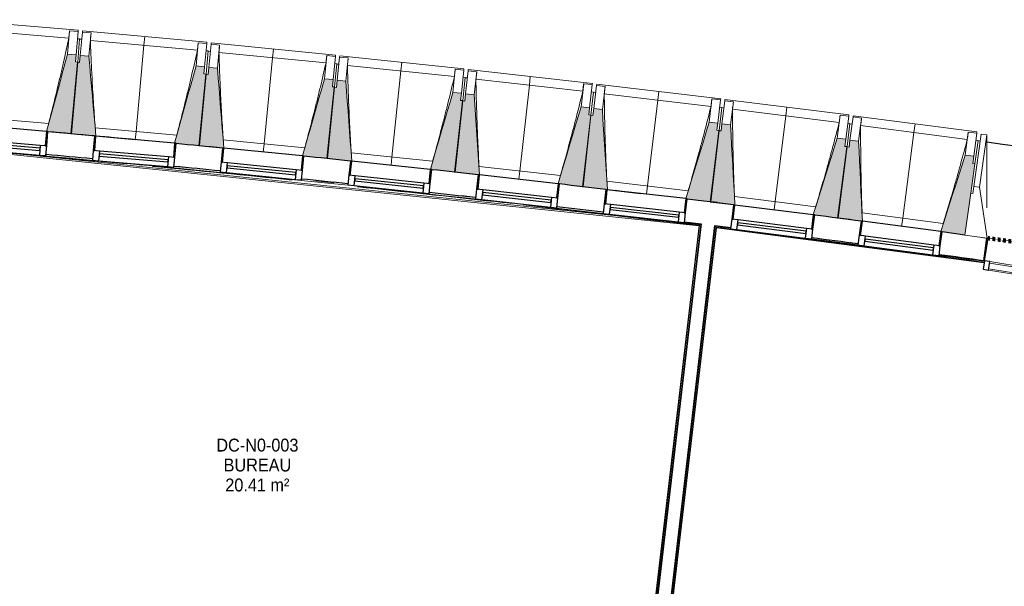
# Model space of a CAD drawing. Header units: millimetres. Extents: x 1909 to 61055, y -36590 to 14615.
# Tile 26 of 42: x 30325 to 37185, y -17808 to -13859. Entities that reach past the tile are written whole.
import ezdxf

# ---------------------------------------------------------------- set-up
doc = ezdxf.new("R2010")
doc.units = ezdxf.units.MM
doc.linetypes.add('Tiret', pattern=[2.5, 1.25, -1.25])
doc.layers.add('A-AREA', color=4, linetype='Tiret', lineweight=100, true_color=0x00ffff)
for name, color, linetype, lineweight in [('A-AREA-IDEN', 7, 'Continuous', 30), ('A-COLS', 7, 'Continuous', 18), ('A-FLOR', 7, 'Continuous', 25), ('A-FLOR-HRAL', 7, 'Continuous', 18), ('A-GENM', 7, 'Continuous', 18), ('A-GLAZ', 7, 'Continuous', 25), ('A-GLAZ-CURT', 7, 'Continuous', 18), ('A-GLAZ-CWMG', 7, 'Continuous', 18), ('A-WALL', 7, 'Continuous', 25), ('I-WALL', 7, 'Continuous', 25), ('S-BEAM', 7, 'Continuous', 18)]:
    doc.layers.add(name, color=color, linetype=linetype, lineweight=lineweight)
doc.styles.add('Arial_1', font='arial.ttf', dxfattribs={"width": 0.9, "height": 90})

# ---------------------------------------------------------------- blocks, each defined once
blk = doc.blocks.new('Panneau système - Vitré-356748-2021_015_1111_DCE_1_50_N0 FINI_SSI_CDC')
at = {"layer": 'A-GLAZ-CURT'}
for p, q in [((664, 20), (-664, 20)), ((-664, 20), (-664, -20)), ((664, -20), (664, 20)), ((-664, -20), (664, -20))]:
    blk.add_line(p, q, dxfattribs=at)
blk = doc.blocks.new('Meneau rectangulaire - AWS60_60x70-367281-2021_015_1111_DCE_1_50_N0 FINI_SSI_CDC')
at = {"layer": 'A-GLAZ-CWMG'}
for p, q in [((-2574.7, -15545.4), (-1263.7, -15757.4)), ((-2584.2, -15604.6), (-1273.3, -15816.6))]:
    blk.add_line(p, q, dxfattribs=at)
blk = doc.blocks.new('Meneau rectangulaire - AWS60_60x38-356571-2021_015_1111_DCE_1_50_N0 FINI_SSI_CDC')
at = {"layer": 'A-GLAZ-CWMG', "lineweight": 25}
for p, q in [((-38, 30), (0, 30)), ((-38, -30), (-38, 30)), ((0, 30), (0, -30)), ((0, -30), (-38, -30))]:
    blk.add_line(p, q, dxfattribs=at)
blk = doc.blocks.new('12_CORNIERE HABILLAGE - 12_CORNIERE HABILLAGE-370872-2021_015_1111_DCE_1_50_N0 FINI_SSI_CDC')
at = {"layer": 'A-GENM', "color": 8, "true_color": 0x808080}
for p, q in [((-3488.8, 158), (-3444.1, 158)), ((-3442.1, 160), (-3449.6, 160)), ((-3444.1, 158), (-3444.1, 0)), ((-3442.1, 0), (-3442.1, 160)), ((-3444.1, 0), (-3442.1, 0))]:
    blk.add_line(p, q, dxfattribs=at)
blk = doc.blocks.new('XXX_VIDE FENETRE - 550-377501-2021_015_1111_DCE_1_50_N0 FINI_SSI_CDC')
at = {"layer": 'A-GLAZ'}
for p, q in [((-285, 0), (-285, -100)), ((-275, 0), (-285, 0)), ((275, 0), (-275, 0)), ((-275, -100), (-275, 0)), ((285, 0), (275, 0)), ((275, 0), (275, -100)), ((285, -100), (285, 0)), ((-285, -100), (-275, -100)), ((-240, -100), (-285, -100)), ((-285, -100), (-285, -167.5)), ((-240, -167.5), (-240, -100)), ((240, -100), (-240, -100)), ((240, -100), (240, -167.5)), ((285, -100), (240, -100)), ((275, -100), (285, -100)), ((285, -167.5), (285, -100)), ((-285, -167.5), (-240, -167.5)), ((-240, -167.5), (240, -167.5)), ((240, -167.5), (285, -167.5))]:
    blk.add_line(p, q, dxfattribs=at)
at = {"layer": 'A-GLAZ', "color": 173, "true_color": 0x5c63b1}
for p, q in [((240, -120), (-240, -120)), ((-240, -120), (-240, -135)), ((-240, -135), (240, -135)), ((240, -135), (240, -120))]:
    blk.add_line(p, q, dxfattribs=at)
blk = doc.blocks.new('Garde-corps - Garde-corps-505843-2021_015_1111_DCE_1_50_N0 FINI_SSI_CDC')
at = {"layer": 'A-FLOR-HRAL'}
for p, q in [((-9825.2, -14754.7), (-4600.3, -15294.7)), ((-9591.9, -14768.4), (-4588.7, -15285.5)), ((-8517.7, -14869.2), (-8488.4, -14872)), ((-8258.5, -14881.8), (-8097.5, -14897.3)), ((-8084.4, -14898.6), (-7936.5, -14913)), ((-7981.2, -14920.5), (-7771.3, -14941.2)), ((-7273.8, -14982.5), (-7144.3, -14995.9)), ((-6635.1, -15058.7), (-6618.7, -15060.5)), ((-6556.6, -15067.2), (-6458.6, -15077.8)), ((-6479.6, -15063.6), (-6333.6, -15079.5)), ((-6318.2, -15081.2), (-6156.9, -15099.1)), ((-4600.3, -15294.7), (-4938.3, -18181)), ((-4598.5, -15293.3), (-4936.9, -18182.8)), ((-4596.6, -15291.7), (-4935.4, -18184.8)), ((-4588.7, -15285.5), (-4929.1, -18192.7)), ((-4701.1, -15268.7), (-4595.5, -15281.7))]:
    blk.add_line(p, q, dxfattribs=at)
at = {"layer": 'A-FLOR-HRAL', "flags": 128}
for points in [[(-4600.3, -15294.7), (-4600.3, -15294.7), (-4600.2, -15294.6), (-4600.1, -15294.5), (-4599.9, -15294.3), (-4599.6, -15294.1), (-4599.4, -15294), (-4599.2, -15293.8), (-4598.9, -15293.6), (-4598.7, -15293.4), (-4598.5, -15293.3)], [(-4596.6, -15291.7), (-4592.6, -15288.6), (-4588.7, -15285.5)], [(-4588.7, -15285.5), (-4588.5, -15285.4), (-4588.2, -15285.2), (-4587.7, -15284.8), (-4587.2, -15284.4), (-4586.6, -15283.9), (-4586, -15283.4), (-4585.4, -15282.9)]]:
    blk.add_lwpolyline(points, dxfattribs=at)
at = {"layer": 'A-FLOR-HRAL'}
for radius, start, end in [(137273, 83.001273, 85.19666), (137271.2, 84.911937, 85.195943), (137269.6, 84.677453, 85.195271), (137283.1, 84.777165, 84.913087), (137269.6, 84.193646, 84.601317), (137283.1, 84.030833, 84.166322), (137269.6, 83.602126, 84.001978), (137271.2, 83.550483, 83.770246), (137269.6, 83.002675, 83.51766), (137283.1, 83.283636, 83.419558), (137271.2, 83.001996, 83.285881)]:
    blk.add_arc((-21322.9, -151541.9), radius, start, end, dxfattribs=at)
blk = doc.blocks.new('Garde-corps - Garde-corps-506028-2021_015_1111_DCE_1_50_N0 FINI_SSI_CDC')
at = {"layer": 'A-FLOR-HRAL'}
for p, q in [((-4835.2, -18259), (-4488.4, -15297.9)), ((-4488.4, -15297.9), (-4380.4, -15312)), ((-4834.3, -18312.6), (-4482.2, -15305.8)), ((-4832.8, -18314.6), (-4480.6, -15307.8)), ((-4831.3, -18316.4), (-4479.2, -15309.6)), ((-4480.6, -15307.8), (-4479.2, -15307.9)), ((-4479.2, -15309.6), (-2614.4, -15553.2)), ((-3815.2, -15385.8), (-3493.3, -15427.8)), ((-2928.1, -15501.6), (-2612.7, -15542.8)), ((-2615.8, -15539.3), (-2612.2, -15539.8))]:
    blk.add_line(p, q, dxfattribs=at)
at = {"layer": 'A-FLOR-HRAL', "flags": 128}
blk.add_lwpolyline([(-4482.2, -15305.8), (-4485.3, -15301.9), (-4488.4, -15297.9)], dxfattribs=at)
at = {"layer": 'A-FLOR-HRAL'}
for radius, start, end in [(137273, 82.166733, 82.953168), (137269.6, 82.166766, 82.951749), (137271.2, 82.16675, 82.559535)]:
    blk.add_arc((-21322.9, -151541.9), radius, start, end, dxfattribs=at)
for points, knots in [([(-4488.4, -15297.9), (-4488.4, -15297.9), (-4488.4, -15297.9), (-4488.5, -15297.8), (-4488.5, -15297.8), (-4488.6, -15297.7), (-4488.6, -15297.6), (-4488.7, -15297.5), (-4488.8, -15297.4), (-4488.8, -15297.3), (-4488.9, -15297.2), (-4489, -15297.1), (-4489.1, -15297), (-4489.2, -15296.8), (-4489.3, -15296.7), (-4489.5, -15296.5), (-4489.6, -15296.4), (-4489.7, -15296.3), (-4489.8, -15296.1), (-4490.1, -15295.7), (-4490.5, -15295.2), (-4490.9, -15294.7), (-4491, -15294.5)], [0, 0, 0, 0, 0.071429, 0.107143, 0.142857, 0.178571, 0.214286, 0.25, 0.285714, 0.321429, 0.357143, 0.392857, 0.428571, 0.464286, 0.5, 0.535714, 0.571429, 0.607143, 0.642857, 0.714286, 0.857143, 1, 1, 1, 1]), ([(-4479.2, -15309.6), (-4479.2, -15309.6), (-4479.2, -15309.6), (-4479.3, -15309.5), (-4479.4, -15309.4), (-4479.5, -15309.3), (-4479.6, -15309.1), (-4479.8, -15308.9), (-4479.9, -15308.7), (-4480.1, -15308.5), (-4480.3, -15308.3), (-4480.4, -15308), (-4480.6, -15307.9), (-4480.6, -15307.8)], [0.075, 0.075, 0.075, 0.075, 0.15, 0.2125, 0.275, 0.35, 0.425, 0.5, 0.6, 0.7, 0.775, 0.85, 1, 1, 1, 1])]:
    blk.add_open_spline(points, degree=3, knots=knots, dxfattribs=at)
blk = doc.blocks.new('B02_ARC_rvt-1-2021_015_1111_DCE_1_50_N0 FINI_SSI_CDC')
at = {"layer": 'A-AREA'}
blk.add_line((-2594, -15380.8), (-2588.7, -15381.5), dxfattribs=at)
blk.add_arc((-21322.9, -151541.9), 137443.1, 79.294939, 82.165076, dxfattribs=at)
at = {"layer": 'A-FLOR'}
for p, q in [((-9044.9, -14648.3), (-9054.9, -14647.4)), ((-6460.5, -14904.7), (-6462.9, -14904.4)), ((-7208.7, -14986.2), (-7273.6, -14979.6)), ((-7143.9, -14993), (-7207.8, -14986.3)), ((-5153.7, -15053.2), (-5179.4, -15050.1)), ((-3557.9, -15413.1), (-3562.8, -15412.4)), ((-3539.6, -15415.4), (-3545.1, -15414.7))]:
    blk.add_line(p, q, dxfattribs=at)
at = {"layer": 'A-WALL'}
for p, q in [((-4566.6, -15123.2), (-4566.7, -15124)), ((-4472.3, -15134.2), (-4566.6, -15123.2)), ((-4472.4, -15135.6), (-4472.3, -15134.2)), ((-4585.3, -15282.9), (-4926.5, -18196)), ((-4832.1, -18207), (-4491, -15294.5))]:
    blk.add_line(p, q, dxfattribs=at)
at = {"layer": 'I-WALL'}
for p, q in [((-8812.7, -14671.1), (-8812.5, -14669.3)), ((-5249.5, -15043.6), (-5249.3, -15041.9)), ((-5239.5, -15043), (-5006.2, -15070.7)), ((-2747.4, -15359.8), (-2906.6, -15338.2)), ((-2615.8, -15539.3), (-2594.1, -15381.3))]:
    blk.add_line(p, q, dxfattribs=at)
at = {"layer": 'I-WALL', "flags": 128}
for points in [[(-4566.7, -15124), (-4625, -15116.8), (-4683.3, -15109.7)], [(-4360.1, -15149.5), (-4416.3, -15142.6), (-4472.4, -15135.6)], [(-4701.1, -15268.7), (-4643.2, -15275.8), (-4585.3, -15282.9)], [(-4491, -15294.5), (-4435.5, -15301.4), (-4379.9, -15308.3)]]:
    blk.add_lwpolyline(points, dxfattribs=at)
at = {"layer": 'I-WALL'}
for radius, start, end in [(137443.1, 84.777576, 84.91334), (137443.1, 84.671198, 84.773454), (137443.1, 84.404192, 84.539953), (137283.1, 84.777165, 84.913087), (137443.1, 84.03081, 84.166576), (137283.1, 84.404215, 84.539265), (137443.1, 83.657428, 83.793194), (137283.1, 84.030833, 84.166323), (137443.1, 83.284048, 83.419812), (137283.1, 83.657451, 83.79294), (137283.1, 83.283636, 83.419558), (137443.1, 82.537283, 82.673048), (137283.1, 82.537305, 82.672794), (137283.1, 82.168129, 82.299412)]:
    blk.add_arc((-21322.9, -151541.9), radius, start, end, dxfattribs=at)
at = {"layer": 'A-FLOR-HRAL', "lineweight": 18}
for name in ['Garde-corps - Garde-corps-505843-2021_015_1111_DCE_1_50_N0 FINI_SSI_CDC', 'Garde-corps - Garde-corps-506028-2021_015_1111_DCE_1_50_N0 FINI_SSI_CDC']:
    blk.add_blockref(name, (0, 0), dxfattribs=at)
at = {"layer": 'A-GENM', "lineweight": 18, "rotation": 350.8152769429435}
blk.add_blockref('12_CORNIERE HABILLAGE - 12_CORNIERE HABILLAGE-370872-2021_015_1111_DCE_1_50_N0 FINI_SSI_CDC', (785.8, -16088.8), dxfattribs=at)
at = {"layer": 'A-GLAZ', "lineweight": 18}
for p, rotation in [((-9420.8, -14614.9), 355.1300079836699), ((-8528.7, -14695.3), 355.1300079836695), ((-7637.2, -14781.6), 354.383875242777), ((-6746.2, -14873.7), 354.0108088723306), ((-5855.9, -14971.6), 353.6377425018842), ((-4966.3, -15075.2), 353.6377425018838), ((-4077.3, -15184.7), 352.8916097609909), ((-3189.1, -15299.9), 352.5185433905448)]:
    blk.add_blockref('XXX_VIDE FENETRE - 550-377501-2021_015_1111_DCE_1_50_N0 FINI_SSI_CDC', p, dxfattribs=dict(at, rotation=rotation))
at = {"layer": 'A-GLAZ-CURT', "lineweight": 18, "rotation": 170.8152769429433}
blk.add_blockref('Panneau système - Vitré-356748-2021_015_1111_DCE_1_50_N0 FINI_SSI_CDC', (-1924, -15681), dxfattribs=at)
at = {"layer": 'A-GLAZ-CWMG', "lineweight": 18, "extrusion": (0, 0, -1), "rotation": 9.184723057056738}
blk.add_blockref('Meneau rectangulaire - AWS60_60x38-356571-2021_015_1111_DCE_1_50_N0 FINI_SSI_CDC', (2617, -15569), dxfattribs=at)
at = {"layer": 'A-GLAZ-CWMG', "lineweight": 18}
blk.add_blockref('Meneau rectangulaire - AWS60_60x70-367281-2021_015_1111_DCE_1_50_N0 FINI_SSI_CDC', (0, 0), dxfattribs=at)
blk = doc.blocks.new('20_MUR PREFA_01 - Type 1-3119337-2021_015_1111_DCE_1_50_N0 FINI_SSI_CDC')
at = {"layer": 'A-GENM'}
for p, q in [((0, 722.1), (0, 661.4)), ((0, 661.4), (0, 58.5)), ((0, 0.7), (0, 58.5))]:
    blk.add_line(p, q, dxfattribs=at)
blk = doc.blocks.new('26_POTEAU GAUCHE - MODULE_05-3157953-2021_015_1111_DCE_1_50_N0 FINI_SSI_CDC')
at = {"layer": 'A-COLS'}
for p, q in [((-435, 713), (-395, 713)), ((-435, 344), (-435, 713)), ((-395, 713), (-324.2, 208.1)), ((-395, 344), (-395, 713)), ((-450, 663), (-435, 663)), ((-450, 294), (-450, 501.4)), ((-435, 294), (-435, 344)), ((-435, 344), (-395, 344)), ((-395, 344), (-295, 0)), ((-450, 0), (-450, 294)), ((-450, 294), (-435, 294)), ((-295, 0), (-450, 0))]:
    blk.add_line(p, q, dxfattribs=at)
blk = doc.blocks.new('B02_DC_STR_rvt-1-2021_015_1111_DCE_1_50_N0 FINI_SSI_CDC')
at = {"layer": 'S-BEAM', "lineweight": 5, "true_color": 0x787878}
for points in [[(-8972.4, -14653.8), (-8929.9, -14154.7), (-8944.9, -14153.4), (-8940.6, -14103.6), (-9000.4, -14098.5), (-9146.6, -14638.2), (-9136.8, -14639.1), (-9136.8, -14639.8), (-9073.6, -14645.1)], [(-8802.6, -14670.9), (-8851.8, -14113.2), (-8911.6, -14107.7), (-8916.2, -14157.5), (-8931.1, -14156.1), (-8976.9, -14654.9), (-8808.8, -14670.3)], [(-8080.6, -14737.1), (-8034.9, -14238.3), (-8049.8, -14237), (-8045.2, -14187.2), (-8105, -14181.7), (-8254.2, -14718.7), (-8244.7, -14719.5), (-8244.7, -14722.1), (-8125.9, -14733)], [(-7911, -14754.7), (-7956.5, -14197.3), (-8016.2, -14191.5), (-8021.1, -14241.2), (-8036.1, -14239.8), (-8085.1, -14738.3), (-7920.9, -14754.4), (-7920.8, -14753.7), (-7916.6, -14754.1)], [(-7189.4, -14826.3), (-7140.4, -14327.8), (-7155.3, -14326.4), (-7150.4, -14276.6), (-7210.1, -14270.7), (-7363.4, -14808.5), (-7353.5, -14809.5), (-7353.5, -14810.2), (-7286.8, -14816.7)], [(-7019.9, -14845), (-7061.8, -14287.3), (-7121.5, -14281.1), (-7126.7, -14330.8), (-7141.6, -14329.2), (-7193.9, -14827.4), (-7029.8, -14844.6), (-7029.7, -14843.9), (-7025.1, -14844.4)], [(-6298.8, -14921.3), (-6246.5, -14423.1), (-6261.4, -14421.6), (-6256.2, -14371.9), (-6315.9, -14365.6), (-6472.6, -14902.4), (-6462.8, -14903.4), (-6462.8, -14904.1), (-6337.8, -14917.2)], [(-6129.3, -14941.1), (-6167.6, -14383.2), (-6227.3, -14376.5), (-6232.8, -14426.2), (-6247.7, -14424.6), (-6303.2, -14922.4), (-6139.2, -14940.7), (-6138.9, -14940), (-6134.1, -14940.5)], [(-5408.8, -15022.1), (-5353.3, -14524.3), (-5368.2, -14522.6), (-5362.6, -14472.9), (-5422.3, -14466.3), (-5582.5, -15002), (-5572.7, -15003.1), (-5572.7, -15003.8), (-5502.5, -15011.7)], [(-5239.4, -15043.7), (-5274.1, -14484.8), (-5333.7, -14477.8), (-5339.6, -14527.4), (-5354.5, -14525.7), (-5413.2, -15023.1), (-5239.6, -15043.6)], [(-4519.4, -15128.7), (-4460.7, -14631.2), (-4475.6, -14629.5), (-4469.7, -14579.8), (-4529.3, -14572.8), (-4692.5, -15105.7), (-4683, -15106.8), (-4683, -15109.4), (-4549.7, -15125.1)], [(-4350.3, -15150.6), (-4381.3, -14592.3), (-4440.9, -14584.9), (-4447, -14634.5), (-4461.9, -14632.6), (-4523.9, -15129.7), (-4360.2, -15150.1), (-4360.1, -15149.4), (-4354.1, -15150.2)], [(-3630.8, -15241), (-3568.8, -14744), (-3583.7, -14742.1), (-3577.5, -14692.5), (-3637.1, -14685.1), (-3804.3, -15218.7), (-3794.5, -15220), (-3794.5, -15220.6), (-3720.8, -15229.8)], [(-3461.8, -15264.1), (-3489.2, -14705.6), (-3548.7, -14697.8), (-3555.2, -14747.3), (-3570.1, -14745.4), (-3635.3, -15242), (-3471.7, -15263.5), (-3471.6, -15262.8)], [(-2747.3, -15358.6), (-2678.8, -14864), (-2678, -14864.1), (-2677.8, -14862.6), (-2692.6, -14860.6), (-2686.1, -14811), (-2745.6, -14803.2), (-2916.3, -15335.7), (-2906.5, -15337), (-2906.5, -15337.7), (-2747.5, -15358.6)]]:
    blk.add_hatch(color=8, dxfattribs=at).paths.add_polyline_path(points)
at = {"layer": 'A-FLOR'}
blk.add_arc((-21384.2, -152545.4), 139107.1, 79.323004, 82.237507, dxfattribs=at)
at = {"layer": 'S-BEAM'}
for p, q in [((-8926.1, -13933), (-9792.9, -13859.2)), ((-8991.2, -13988.3), (-9738.1, -13924.7)), ((-8986.6, -13937), (-9000.4, -14098.5)), ((-8986.7, -13937.2), (-8986.6, -13937)), ((-8986.6, -13937), (-8926.8, -13942.1)), ((-8926.8, -13942.1), (-8940.6, -14103.6)), ((-8916.1, -13993.2), (-8931.1, -13991.9)), ((-8916.1, -13993.2), (-8929.9, -14154.7)), ((-8926.1, -13933), (-8926.8, -13942.1)), ((-8901.3, -13996), (-8916.3, -13994.7)), ((-8911.6, -14107.7), (-8896.8, -13946.3)), ((-8896.8, -13946.3), (-8896, -13937.2)), ((-8896.8, -13946.3), (-8837, -13951.7)), ((-8029.6, -14016.7), (-8896, -13937.2)), ((-8851.8, -14113.2), (-8837, -13951.7)), ((-8837, -13951.7), (-8837, -13952)), ((-8095.1, -14071.6), (-8841.5, -14003.1)), ((-8090.2, -14020.3), (-8105, -14181.7)), ((-8090.2, -14020.3), (-8030.4, -14025.8)), ((-8090.2, -14020.5), (-8090.2, -14020.3)), ((-8030.4, -14025.8), (-8045.2, -14187.2)), ((-8029.6, -14016.7), (-8030.4, -14025.8)), ((-8016.2, -14191.5), (-8000.4, -14030.1)), ((-8000.4, -14030.1), (-7999.5, -14021.1)), ((-8000.4, -14030.1), (-7940.7, -14036)), ((-7133.7, -14106.3), (-7999.5, -14021.1)), ((-7956.5, -14197.3), (-7940.7, -14036)), ((-7940.7, -14036), (-7940.7, -14036.3)), ((-8940.6, -14103.6), (-9000.4, -14098.5)), ((-8944.9, -14153.4), (-8940.6, -14103.6)), ((-8911.6, -14107.7), (-8916.2, -14157.5)), ((-8851.8, -14113.2), (-8911.6, -14107.7)), ((-8020.1, -14076.9), (-8035, -14075.5)), ((-8020.1, -14076.9), (-8034.9, -14238.3)), ((-8005.3, -14079.9), (-8020.2, -14078.4)), ((-7199.5, -14160.7), (-7945.5, -14087.4)), ((-7194.3, -14109.4), (-7210.1, -14270.7)), ((-7194.3, -14109.4), (-7134.6, -14115.3)), ((-7194.3, -14109.7), (-7194.3, -14109.4)), ((-7134.6, -14115.3), (-7150.4, -14276.6)), ((-7133.7, -14106.3), (-7134.6, -14115.3)), ((-7121.5, -14281.1), (-7104.5, -14119.9)), ((-7104.5, -14119.9), (-7103.6, -14110.9)), ((-7104.5, -14119.9), (-7044.9, -14126.1)), ((-6238.3, -14201.6), (-7103.6, -14110.9)), ((-7061.8, -14287.3), (-7044.9, -14126.1)), ((-7044.9, -14126.1), (-7044.9, -14126.4)), ((-8931.1, -14156.1), (-8976.9, -14654.9)), ((-8972.4, -14653.8), (-8929.9, -14154.7)), ((-8929.9, -14154.7), (-8944.9, -14153.4)), ((-8916.2, -14157.5), (-8931.1, -14156.1)), ((-8045.2, -14187.2), (-8105, -14181.7)), ((-8049.8, -14237), (-8045.2, -14187.2)), ((-8016.2, -14191.5), (-8021.1, -14241.2)), ((-7956.5, -14197.3), (-8016.2, -14191.5)), ((-7124.5, -14166.5), (-7140.4, -14327.8)), ((-7124.5, -14166.5), (-7139.4, -14165)), ((-7109.8, -14169.6), (-7124.7, -14168)), ((-6304.6, -14255.7), (-7050, -14177.4)), ((-8036.1, -14239.8), (-8085.1, -14738.3)), ((-8080.6, -14737.1), (-8034.9, -14238.3)), ((-8034.9, -14238.3), (-8049.8, -14237)), ((-8021.1, -14241.2), (-8036.1, -14239.8)), ((-6299, -14204.4), (-6315.9, -14365.6)), ((-6299, -14204.4), (-6239.3, -14210.6)), ((-6299, -14204.6), (-6299, -14204.4)), ((-6239.3, -14210.6), (-6256.2, -14371.9)), ((-6229.6, -14261.9), (-6246.5, -14423.1)), ((-6229.6, -14261.9), (-6244.5, -14260.4)), ((-6238.3, -14201.6), (-6239.3, -14210.6)), ((-6214.8, -14265.1), (-6229.7, -14263.5)), ((-6227.3, -14376.5), (-6209.3, -14215.4)), ((-6209.3, -14215.4), (-6208.3, -14206.4)), ((-6209.3, -14215.4), (-6149.7, -14222.1)), ((-5343.7, -14302.8), (-6208.3, -14206.4)), ((-6167.6, -14383.2), (-6149.7, -14222.1)), ((-6149.7, -14222.1), (-6149.7, -14222.3)), ((-7150.4, -14276.6), (-7210.1, -14270.7)), ((-7141.6, -14329.2), (-7193.9, -14827.4)), ((-7189.4, -14826.3), (-7140.4, -14327.8)), ((-7155.3, -14326.4), (-7150.4, -14276.6)), ((-7140.4, -14327.8), (-7155.3, -14326.4)), ((-7126.7, -14330.8), (-7141.6, -14329.2)), ((-7121.5, -14281.1), (-7126.7, -14330.8)), ((-7061.8, -14287.3), (-7121.5, -14281.1)), ((-5410.2, -14356.4), (-6155.2, -14273.4)), ((-5404.3, -14305.2), (-5422.3, -14466.3)), ((-5404.4, -14305.4), (-5404.3, -14305.2)), ((-5404.3, -14305.2), (-5344.7, -14311.8)), ((-5344.7, -14311.8), (-5362.6, -14472.9)), ((-5343.7, -14302.8), (-5344.7, -14311.8)), ((-5333.7, -14477.8), (-5314.7, -14316.8)), ((-5314.7, -14316.8), (-5313.7, -14307.8)), ((-5314.7, -14316.8), (-5255.1, -14323.8)), ((-4449.7, -14409.9), (-5313.7, -14307.8)), ((-5274.1, -14484.8), (-5255.1, -14323.8)), ((-5255.1, -14323.8), (-5255.1, -14324.1)), ((-6256.2, -14371.9), (-6315.9, -14365.6)), ((-6261.4, -14421.6), (-6256.2, -14371.9)), ((-6227.3, -14376.5), (-6232.8, -14426.2)), ((-6167.6, -14383.2), (-6227.3, -14376.5)), ((-5335.3, -14363.2), (-5353.3, -14524.3)), ((-5335.3, -14363.2), (-5350.2, -14361.5)), ((-5320.6, -14366.5), (-5335.5, -14364.7)), ((-4516.6, -14463), (-5260.9, -14375.1)), ((-6247.7, -14424.6), (-6303.2, -14922.4)), ((-6298.8, -14921.3), (-6246.5, -14423.1)), ((-6246.5, -14423.1), (-6261.4, -14421.6)), ((-6232.8, -14426.2), (-6247.7, -14424.6)), ((-5362.6, -14472.9), (-5422.3, -14466.3)), ((-5368.2, -14522.6), (-5362.6, -14472.9)), ((-4510.3, -14411.8), (-4529.3, -14572.8)), ((-4510.4, -14412.1), (-4510.3, -14411.8)), ((-4510.3, -14411.8), (-4450.7, -14418.8)), ((-4450.7, -14418.8), (-4469.7, -14579.8)), ((-4441.7, -14470.3), (-4460.7, -14631.2)), ((-4441.7, -14470.3), (-4456.6, -14468.5)), ((-4449.7, -14409.9), (-4450.7, -14418.8)), ((-4427, -14473.6), (-4441.9, -14471.8)), ((-4440.9, -14584.9), (-4420.8, -14424)), ((-4420.8, -14424), (-4419.7, -14415)), ((-4420.8, -14424), (-4361.3, -14431.4)), ((-3556.4, -14522.7), (-4419.7, -14415)), ((-4381.3, -14592.3), (-4361.3, -14431.4)), ((-4361.3, -14431.4), (-4361.3, -14431.7)), ((-9700.1, -14533.1), (-9131.6, -14581.5)), ((-5354.5, -14525.7), (-5413.2, -15023.1)), ((-5408.8, -15022.1), (-5353.3, -14524.3)), ((-5353.3, -14524.3), (-5368.2, -14522.6)), ((-5339.6, -14527.4), (-5354.5, -14525.7)), ((-5333.7, -14477.8), (-5339.6, -14527.4)), ((-5274.1, -14484.8), (-5333.7, -14477.8)), ((-3623.6, -14575.4), (-4367.4, -14482.6)), ((-3617, -14524.2), (-3637.1, -14685.1)), ((-3617.1, -14524.5), (-3617, -14524.2)), ((-3617, -14524.2), (-3557.5, -14531.7)), ((-3557.5, -14531.7), (-3577.5, -14692.5)), ((-3556.4, -14522.7), (-3557.5, -14531.7)), ((-3548.7, -14697.8), (-3527.6, -14537)), ((-3527.6, -14537), (-3526.4, -14528.1)), ((-3527.6, -14537), (-3468.1, -14544.8)), ((-2663.8, -14641.3), (-3526.4, -14528.1)), ((-8807.5, -14611.7), (-8239.4, -14663.8)), ((-4469.7, -14579.8), (-4529.3, -14572.8)), ((-4475.6, -14629.5), (-4469.7, -14579.8)), ((-4440.9, -14584.9), (-4447, -14634.5)), ((-4381.3, -14592.3), (-4440.9, -14584.9)), ((-3548.8, -14583.1), (-3568.8, -14744)), ((-3548.8, -14583.1), (-3563.7, -14581.3)), ((-3534.1, -14586.6), (-3549, -14584.7)), ((-3489.2, -14705.6), (-3468.1, -14544.8)), ((-2731.5, -14693.6), (-3474.6, -14596)), ((-3468.1, -14544.8), (-3468.1, -14545.1)), ((-9136.9, -14639.7), (-8972.4, -14653.8)), ((-8976.9, -14654.9), (-8802.6, -14670.9)), ((-8528.7, -14695.3), (-8802.7, -14670.2)), ((-4461.9, -14632.6), (-4523.9, -15129.7)), ((-4519.4, -15128.7), (-4460.7, -14631.2)), ((-4460.7, -14631.2), (-4475.6, -14629.5)), ((-4447, -14634.5), (-4461.9, -14632.6)), ((-2724.5, -14642.5), (-2745.6, -14803.2)), ((-2724.6, -14642.7), (-2724.5, -14642.5)), ((-2724.5, -14642.5), (-2665, -14650.3)), ((-2665, -14650.3), (-2686.1, -14811)), ((-2663.8, -14641.3), (-2665, -14650.3)), ((-8244.9, -14722.1), (-8080.6, -14737.1)), ((-8085.1, -14738.3), (-7920.9, -14754.4)), ((-7915.4, -14696.2), (-7347.6, -14752)), ((-3577.5, -14692.5), (-3637.1, -14685.1)), ((-3570.1, -14745.4), (-3635.3, -15242)), ((-3630.8, -15241), (-3568.8, -14744)), ((-3583.7, -14742.1), (-3577.5, -14692.5)), ((-3568.8, -14744), (-3583.7, -14742.1)), ((-3555.2, -14747.3), (-3570.1, -14745.4)), ((-3548.7, -14697.8), (-3555.2, -14747.3)), ((-3489.2, -14705.6), (-3548.7, -14697.8)), ((-2656.6, -14701.8), (-2677.8, -14862.6)), ((-2656.6, -14701.8), (-2671.5, -14699.9)), ((-7353.7, -14810.2), (-7189.4, -14826.3)), ((-7023.9, -14786.4), (-6456.5, -14846)), ((-2686.1, -14811), (-2745.6, -14803.2)), ((-2692.6, -14860.6), (-2686.1, -14811)), ((-7193.9, -14827.4), (-7029.8, -14844.6)), ((-6133, -14882.5), (-5566, -14945.7)), ((-2677.8, -14862.6), (-2692.6, -14860.6)), ((-2678, -14864.1), (-2677.8, -14862.6)), ((-6462.9, -14904.1), (-6298.8, -14921.3)), ((-6303.2, -14922.4), (-6139.2, -14940.7)), ((-5572.8, -15003.8), (-5408.8, -15022.1)), ((-5413.2, -15023.1), (-5239.4, -15043.7)), ((-5242.8, -14984.4), (-4676.2, -15051.3)), ((-4966.3, -15075.2), (-5239.5, -15043)), ((-4353.2, -15092), (-3787.1, -15162.6)), ((-4683.3, -15109.3), (-4519.4, -15128.7)), ((-4523.9, -15129.7), (-4360.2, -15150.1)), ((-3794.6, -15220.6), (-3630.8, -15241)), ((-3464.3, -15205.5), (-2898.7, -15279.8)), ((-3635.3, -15242), (-3471.7, -15263.5)), ((-2906.6, -15337.7), (-2747.2, -15358.6))]:
    blk.add_line(p, q, dxfattribs=at)
at = {"layer": 'S-BEAM', "flags": 128}
for points in [[(-8991.2, -13988.3), (-8990.3, -13978.1), (-8989.4, -13967.9), (-8988.5, -13957.7), (-8987.6, -13947.4), (-8986.7, -13937.2)], [(-8837, -13952), (-8837.9, -13962.2), (-8838.8, -13972.4), (-8839.7, -13982.7), (-8840.6, -13992.9), (-8841.5, -14003.1)], [(-8095.1, -14071.6), (-8094.1, -14061.4), (-8093.2, -14051.2), (-8092.2, -14041), (-8091.2, -14030.7), (-8090.2, -14020.5)], [(-7940.7, -14036.3), (-7941.6, -14046.5), (-7942.6, -14056.7), (-7943.5, -14066.9), (-7944.5, -14077.1), (-7945.5, -14087.4)], [(-9000.4, -14098.5), (-9018.7, -14166), (-9037, -14233.6), (-9055.3, -14301.1), (-9073.6, -14368.7), (-9091.9, -14436.2), (-9110.2, -14503.8), (-9128.5, -14571.4), (-9146.6, -14638.2)], [(-8802.6, -14670.9), (-8808.8, -14601.2), (-8814.9, -14531.5), (-8821.1, -14461.7), (-8827.2, -14392), (-8833.4, -14322.3), (-8839.5, -14252.6), (-8845.7, -14182.9), (-8851.8, -14113.2)], [(-7199.5, -14160.7), (-7198.5, -14150.5), (-7197.5, -14140.3), (-7196.4, -14130.1), (-7195.4, -14119.9), (-7194.3, -14109.7)], [(-7044.9, -14126.4), (-7045.9, -14136.6), (-7046.9, -14146.8), (-7048, -14157), (-7049, -14167.2), (-7050, -14177.4)], [(-8105, -14181.7), (-8123.7, -14249.1), (-8142.5, -14316.6), (-8161.2, -14384), (-8179.9, -14451.4), (-8198.7, -14518.9), (-8217.4, -14586.3), (-8236.2, -14653.7), (-8254.2, -14718.7)], [(-7911, -14754.7), (-7916.6, -14685.6), (-7922.3, -14615.9), (-7928, -14546.1), (-7933.7, -14476.4), (-7939.4, -14406.6), (-7945.1, -14336.8), (-7950.8, -14267.1), (-7956.5, -14197.3)], [(-6304.6, -14255.7), (-6303.5, -14245.4), (-6302.4, -14235.2), (-6301.2, -14225), (-6300.1, -14214.8), (-6299, -14204.6)], [(-6149.7, -14222.3), (-6150.8, -14232.5), (-6151.9, -14242.7), (-6153, -14252.9), (-6154.1, -14263.2), (-6155.2, -14273.4)], [(-7210.1, -14270.7), (-7229.3, -14338), (-7248.5, -14405.3), (-7267.7, -14472.7), (-7286.8, -14540), (-7306, -14607.3), (-7325.2, -14674.6), (-7344.4, -14741.9), (-7363.4, -14808.5)], [(-7019.9, -14845), (-7025.1, -14775.9), (-7030.3, -14706.1), (-7035.5, -14636.3), (-7040.8, -14566.5), (-7046, -14496.7), (-7051.3, -14426.9), (-7056.5, -14357.1), (-7061.8, -14287.3)], [(-5410.2, -14356.4), (-5409.1, -14346.2), (-5407.9, -14336), (-5406.7, -14325.8), (-5405.5, -14315.6), (-5404.4, -14305.4)], [(-5255.1, -14324.1), (-5256.3, -14334.3), (-5257.5, -14344.5), (-5258.6, -14354.7), (-5259.8, -14364.9), (-5260.9, -14375.1)], [(-6315.9, -14365.6), (-6335.5, -14432.8), (-6355.1, -14500), (-6374.7, -14567.1), (-6394.3, -14634.3), (-6414, -14701.5), (-6433.6, -14768.7), (-6453.2, -14835.9), (-6472.6, -14902.4)], [(-6129.3, -14941.1), (-6134.1, -14871.9), (-6138.9, -14802.1), (-6143.7, -14732.3), (-6148.5, -14662.5), (-6153.3, -14592.6), (-6158.1, -14522.8), (-6162.8, -14453), (-6167.6, -14383.2)], [(-5422.3, -14466.3), (-5442.3, -14533.3), (-5462.4, -14600.4), (-5482.4, -14667.4), (-5502.5, -14734.5), (-5522.5, -14801.5), (-5542.6, -14868.6), (-5562.6, -14935.7), (-5582.5, -15002)], [(-4516.6, -14463), (-4515.3, -14452.8), (-4514.1, -14442.6), (-4512.9, -14432.4), (-4511.6, -14422.2), (-4510.4, -14412.1)], [(-4361.3, -14431.7), (-4362.5, -14441.9), (-4363.7, -14452.1), (-4364.9, -14462.3), (-4366.2, -14472.5), (-4367.4, -14482.6)], [(-5239.4, -15043.7), (-5243.8, -14973.8), (-5248.1, -14903.9), (-5252.5, -14834.1), (-5256.8, -14764.2), (-5261.1, -14694.4), (-5265.5, -14624.5), (-5269.8, -14554.7), (-5274.1, -14484.8)], [(-3623.6, -14575.4), (-3622.3, -14565.2), (-3621, -14555), (-3619.7, -14544.9), (-3618.4, -14534.7), (-3617.1, -14524.5)], [(-4529.3, -14572.8), (-4549.8, -14639.7), (-4570.3, -14706.6), (-4590.8, -14773.5), (-4611.3, -14840.5), (-4631.8, -14907.4), (-4652.3, -14974.3), (-4672.7, -15041.2), (-4692.5, -15105.7)], [(-4350.3, -15150.6), (-4354.1, -15081.5), (-4358, -15011.6), (-4361.9, -14941.7), (-4365.8, -14871.8), (-4369.7, -14801.9), (-4373.6, -14732), (-4377.4, -14662.2), (-4381.3, -14592.3)], [(-3468.1, -14545.1), (-3469.4, -14555.3), (-3470.7, -14565.5), (-3472, -14575.7), (-3473.3, -14585.8), (-3474.6, -14596)], [(-2731.5, -14693.6), (-2730.1, -14683.4), (-2728.7, -14673.3), (-2727.3, -14663.1), (-2725.9, -14652.9), (-2724.6, -14642.7)], [(-3637.1, -14685.1), (-3658, -14751.9), (-3678.9, -14818.7), (-3699.9, -14885.5), (-3720.8, -14952.2), (-3741.7, -15019), (-3762.6, -15085.8), (-3783.6, -15152.6), (-3804.3, -15218.7)], [(-3461.8, -15264.1), (-3465.2, -15194.9), (-3468.7, -15125), (-3472.1, -15055.1), (-3475.5, -14985.2), (-3478.9, -14915.3), (-3482.4, -14845.4), (-3485.8, -14775.5), (-3489.2, -14705.6)], [(-2745.6, -14803.2), (-2767, -14869.9), (-2788.3, -14936.5), (-2809.7, -15003.2), (-2831, -15069.8), (-2852.4, -15136.5), (-2873.8, -15203.1), (-2895.1, -15269.8), (-2916.3, -15335.7)]]:
    blk.add_lwpolyline(points, dxfattribs=at)
at = {"layer": 'S-BEAM'}
for points, knots in [([(-9131.7, -14581.5), (-9121.1, -14540.6), (-9105, -14477.4), (-9083.9, -14391.6), (-9066.4, -14319), (-9047.9, -14240.6), (-9022.1, -14128.6), (-9003.4, -14044.5), (-8991.2, -13988.3)], [0.0183438, 0.0183438, 0.0183438, 0.0183438, 0.2222222, 0.3333333, 0.4444444, 0.5833333, 0.7222222, 1, 1, 1, 1]), ([(-8841.5, -14003.1), (-8839.8, -14049.1), (-8837, -14117.9), (-8832.7, -14209.7), (-8828.8, -14284.4), (-8824.3, -14364.7), (-8818.9, -14450.8), (-8813.3, -14533.2), (-8809.3, -14586.8), (-8807.3, -14611.7)], [0, 0, 0, 0, 0.2222222, 0.3333333, 0.4444444, 0.5833333, 0.7222222, 0.8611111, 0.9816328, 0.9816328, 0.9816328, 0.9816328]), ([(-8239.5, -14663.9), (-8228.6, -14623), (-8212.1, -14559.9), (-8190.4, -14474.3), (-8172.4, -14401.7), (-8153.4, -14323.5), (-8126.9, -14211.6), (-8107.7, -14127.7), (-8095.1, -14071.6)], [0.0183438, 0.0183438, 0.0183438, 0.0183438, 0.2222222, 0.3333333, 0.4444444, 0.5833333, 0.7222222, 1, 1, 1, 1]), ([(-7945.5, -14087.4), (-7944.1, -14133.3), (-7941.7, -14202.2), (-7938, -14294), (-7934.6, -14368.7), (-7930.6, -14449.1), (-7925.8, -14535.2), (-7920.7, -14617.6), (-7917.1, -14671.3), (-7915.3, -14696.2)], [0, 0, 0, 0, 0.2222222, 0.3333333, 0.4444444, 0.5833333, 0.7222222, 0.8611111, 0.9816328, 0.9816328, 0.9816328, 0.9816328]), ([(-7347.8, -14752), (-7336.6, -14711.3), (-7319.7, -14648.2), (-7297.4, -14562.7), (-7278.9, -14490.3), (-7259.4, -14412.2), (-7232.2, -14300.5), (-7212.5, -14216.7), (-7199.5, -14160.7)], [0.0183438, 0.0183438, 0.0183438, 0.0183438, 0.2222222, 0.3333333, 0.4444444, 0.5833333, 0.7222222, 1, 1, 1, 1]), ([(-7050, -14177.4), (-7048.9, -14223.4), (-7047, -14292.3), (-7043.9, -14384.1), (-7041, -14458.9), (-7037.5, -14539.3), (-7033.3, -14625.4), (-7028.7, -14707.9), (-7025.4, -14761.5), (-7023.8, -14786.5)], [0, 0, 0, 0, 0.2222222, 0.3333333, 0.4444444, 0.5833333, 0.7222222, 0.8611111, 0.9816328, 0.9816328, 0.9816328, 0.9816328]), ([(-6456.6, -14846), (-6445.2, -14805.3), (-6427.9, -14742.4), (-6405.1, -14657), (-6386.1, -14584.7), (-6366.1, -14506.8), (-6338.2, -14395.2), (-6317.9, -14311.6), (-6304.6, -14255.7)], [0.0183438, 0.0183438, 0.0183438, 0.0183438, 0.2222222, 0.3333333, 0.4444444, 0.5833333, 0.7222222, 1, 1, 1, 1]), ([(-6155.2, -14273.4), (-6154.3, -14319.3), (-6152.9, -14388.2), (-6150.3, -14480.1), (-6148, -14554.8), (-6145, -14635.2), (-6141.3, -14721.4), (-6137.3, -14803.9), (-6134.3, -14857.6), (-6132.9, -14882.5)], [0, 0, 0, 0, 0.2222222, 0.3333333, 0.4444444, 0.5833333, 0.7222222, 0.8611111, 0.9816328, 0.9816328, 0.9816328, 0.9816328]), ([(-5566.1, -14945.7), (-5554.5, -14905.1), (-5536.7, -14842.3), (-5513.4, -14757.1), (-5493.9, -14685), (-5473.4, -14607.1), (-5444.7, -14495.8), (-5423.9, -14412.2), (-5410.2, -14356.4)], [0.0183438, 0.0183438, 0.0183438, 0.0183438, 0.2222222, 0.3333333, 0.4444444, 0.5833333, 0.7222222, 1, 1, 1, 1]), ([(-5260.9, -14375.1), (-5260.4, -14421.1), (-5259.4, -14490), (-5257.5, -14581.8), (-5255.6, -14656.6), (-5253.2, -14737), (-5250, -14823.3), (-5246.5, -14905.7), (-5243.9, -14959.4), (-5242.6, -14984.4)], [0, 0, 0, 0, 0.2222222, 0.3333333, 0.4444444, 0.5833333, 0.7222222, 0.8611111, 0.9816328, 0.9816328, 0.9816328, 0.9816328]), ([(-4676.3, -15051.3), (-4664.4, -15010.8), (-4646.2, -14948.1), (-4622.3, -14863), (-4602.4, -14791), (-4581.4, -14713.3), (-4552, -14602.1), (-4530.6, -14518.7), (-4516.6, -14463)], [0.0183438, 0.0183438, 0.0183438, 0.0183438, 0.2222222, 0.3333333, 0.4444444, 0.5833333, 0.7222222, 1, 1, 1, 1]), ([(-4367.4, -14482.6), (-4367.2, -14528.6), (-4366.6, -14597.5), (-4365.3, -14689.4), (-4363.9, -14764.2), (-4362, -14844.6), (-4359.4, -14930.9), (-4356.5, -15013.4), (-4354.2, -15067.1), (-4353.1, -15092)], [0, 0, 0, 0, 0.2222222, 0.3333333, 0.4444444, 0.5833333, 0.7222222, 0.8611111, 0.9816328, 0.9816328, 0.9816328, 0.9816328]), ([(-3787.2, -15162.6), (-3775, -15122.2), (-3756.4, -15059.6), (-3732, -14974.7), (-3711.6, -14902.8), (-3690.1, -14825.3), (-3659.9, -14714.3), (-3638, -14631), (-3623.6, -14575.4)], [0.0183438, 0.0183438, 0.0183438, 0.0183438, 0.2222222, 0.3333333, 0.4444444, 0.5833333, 0.7222222, 1, 1, 1, 1]), ([(-3474.6, -14596), (-3474.7, -14642), (-3474.6, -14710.9), (-3473.8, -14802.8), (-3472.9, -14877.6), (-3471.5, -14958), (-3469.5, -15044.3), (-3467.1, -15126.8), (-3465.2, -15180.5), (-3464.2, -15205.5)], [0, 0, 0, 0, 0.2222222, 0.3333333, 0.4444444, 0.5833333, 0.7222222, 0.8611111, 0.9816328, 0.9816328, 0.9816328, 0.9816328]), ([(-2898.8, -15279.8), (-2886.4, -15239.4), (-2867.4, -15176.9), (-2842.4, -15092.2), (-2821.5, -15020.5), (-2799.5, -14943), (-2768.6, -14832.3), (-2746.2, -14749.1), (-2731.5, -14693.6)], [0.0183438, 0.0183438, 0.0183438, 0.0183438, 0.2222222, 0.3333333, 0.4444444, 0.5833333, 0.7222222, 1, 1, 1, 1])]:
    blk.add_open_spline(points, degree=3, knots=knots, dxfattribs=at)
at = {"layer": 'S-BEAM', "color": 5, "lineweight": 25, "true_color": 0x0000ff}
for name, p, rotation in [('20_MUR PREFA_01 - Type 1-3119337-2021_015_1111_DCE_1_50_N0 FINI_SSI_CDC', (-8528.8, -14696), 354.7569416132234), ('20_MUR PREFA_01 - Type 1-3119337-2021_015_1111_DCE_1_50_N0 FINI_SSI_CDC', (-7637.2, -14782.3), 354.383875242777), ('20_MUR PREFA_01 - Type 1-3119337-2021_015_1111_DCE_1_50_N0 FINI_SSI_CDC', (-6746.3, -14874.4), 354.0108088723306), ('20_MUR PREFA_01 - Type 1-3119337-2021_015_1111_DCE_1_50_N0 FINI_SSI_CDC', (-5856, -14972.2), 353.6377425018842), ('20_MUR PREFA_01 - Type 1-3119337-2021_015_1111_DCE_1_50_N0 FINI_SSI_CDC', (-4966.3, -15075.9), 353.2646761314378), ('20_MUR PREFA_01 - Type 1-3119337-2021_015_1111_DCE_1_50_N0 FINI_SSI_CDC', (-4077.4, -15185.4), 352.8916097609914), ('20_MUR PREFA_01 - Type 1-3119337-2021_015_1111_DCE_1_50_N0 FINI_SSI_CDC', (-3189.1, -15300.6), 352.518543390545), ('26_POTEAU GAUCHE - MODULE_05-3157953-2021_015_1111_DCE_1_50_N0 FINI_SSI_CDC', (-2301.7, -15421.6), 352.1454770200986)]:
    blk.add_blockref(name, p, dxfattribs=dict(at, rotation=rotation))

msp = doc.modelspace()

# ---------------------------------------------------------------- block references
at = {"lineweight": 5}
for name in ['B02_DC_STR_rvt-1-2021_015_1111_DCE_1_50_N0 FINI_SSI_CDC', 'B02_ARC_rvt-1-2021_015_1111_DCE_1_50_N0 FINI_SSI_CDC']:
    msp.add_blockref(name, (39658.7, 0), dxfattribs=at)

# ---------------------------------------------------------------- texts
at = {"layer": 'A-AREA-IDEN', "color": 8, "true_color": 0x808080, "char_height": 90, "attachment_point": 1, "style": 'Arial_1'}
for s, insert, width in [('DC-N0-003', (31694.9, -16778.8), 681.835), ('BUREAU', (31745.5, -16917.7), 562.785), ('20.41 m²', (31757.4, -17056.6), 530.316)]:
    msp.add_mtext(s, dxfattribs=dict(at, insert=insert, width=width))

doc.saveas('drawing.dxf')
